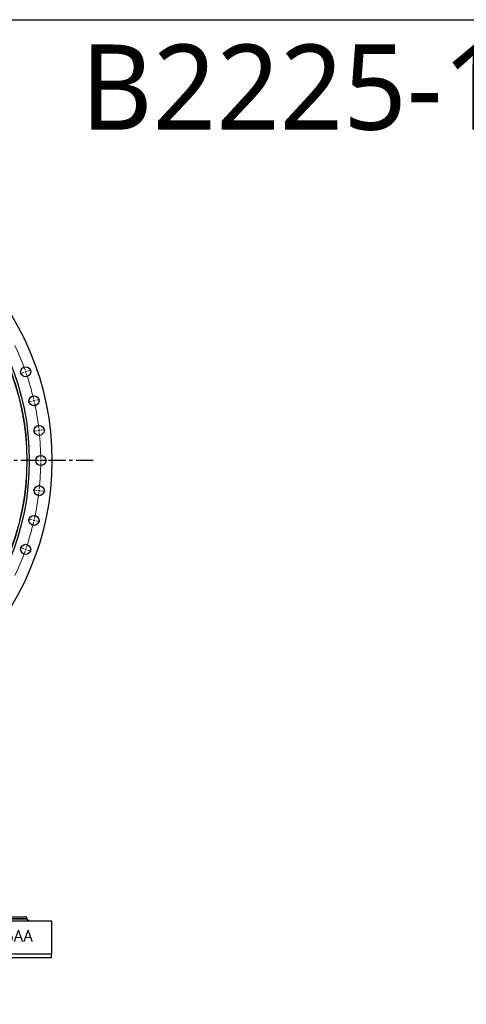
# Model space of a CAD drawing. Header units: millimetres. Extents: x -360 to 6550, y 5580 to 10595.
# Tile 6 of 12: x 1943 to 3095, y 8054 to 10595. Entities that reach past the tile are written whole.
import ezdxf

# ---------------------------------------------------------------- set-up
doc = ezdxf.new("R2010")
doc.units = ezdxf.units.MM
doc.header["$LTSCALE"] = 20
doc.linetypes.add('CENTER', pattern=[10.16, 6.35, -1.27, 1.27, -1.27])

msp = doc.modelspace()

# ---------------------------------------------------------------- linework, layer by layer
at = {"color": 0, "linetype": 'Continuous', "lineweight": 18}
for p, q in [((1954, 9684.5), (1944.1, 9681)), ((1958.7, 9686.1), (1956.3, 9685.3)), ((1958.7, 9686.1), (1961.1, 9686.9)), ((1963.4, 9687.8), (1973.3, 9691.2)), ((1975.4, 9610.2), (1965.1, 9607.9)), ((1980.2, 9611.3), (1977.8, 9610.8)), ((1980.2, 9611.3), (1982.7, 9611.9)), ((1985.1, 9612.4), (1995.3, 9614.8)), ((1988.3, 9534), (1977.9, 9532.9)), ((1993.3, 9534.6), (1990.8, 9534.3)), ((1993.3, 9534.6), (1995.8, 9534.9)), ((1998.2, 9535.2), (2008.7, 9536.3)), ((1992.6, 9456.9), (1982.1, 9456.9)), ((1997.6, 9456.9), (1995.1, 9456.9)), ((1997.6, 9456.9), (2000.1, 9456.9)), ((2002.6, 9456.9), (2013.1, 9456.9)), ((1988.3, 9379.8), (1977.9, 9380.9)), ((1993.3, 9379.2), (1990.8, 9379.5)), ((1993.3, 9379.2), (1995.8, 9378.9)), ((1998.2, 9378.6), (2008.7, 9377.5)), ((1975.4, 9303.6), (1965.1, 9305.9)), ((1980.2, 9302.5), (1977.8, 9303)), ((1980.2, 9302.5), (1982.7, 9301.9)), ((1985.1, 9301.4), (1995.3, 9299)), ((1954, 9229.3), (1944.1, 9232.8)), ((1958.7, 9227.7), (1956.3, 9228.5)), ((1958.7, 9227.7), (1961.1, 9226.9)), ((1963.4, 9226), (1973.3, 9222.6))]:
    msp.add_line(p, q, dxfattribs=at)
at = {"linetype": 'CENTER', "ltscale": 0.35}
msp.add_line((2133.1, 9456.9), (474.2, 9456.9), dxfattribs=at)
at = {"color": 7, "linetype": 'Continuous', "lineweight": 25}
for p, q in [((2026.6, 8268.2), (580.6, 8268.2)), ((1968.1, 8268.3), (639.1, 8268.3)), ((1962.1, 8273.7), (645.1, 8273.7)), ((1961.6, 8278.2), (645.6, 8278.2)), ((1961.6, 8274.2), (645.6, 8274.2)), ((1954.6, 8273.7), (1954.6, 8274.2)), ((1961.6, 8274.2), (1961.6, 8278.2)), ((1961.6, 8268.2), (1961.6, 8268.3)), ((1968.1, 8268.3), (1962.1, 8273.7)), ((2026.6, 8183.2), (2026.6, 8268.2)), ((2026.6, 8183.2), (580.6, 8183.2)), ((2025.6, 8173.2), (2025.6, 8183.2)), ((2025.6, 8173.2), (581.6, 8173.2))]:
    msp.add_line(p, q, dxfattribs=at)
msp.add_lwpolyline([(-359.6, 10594.6), (6550.4, 10594.6), (6550.4, 5580.2), (-359.6, 5580.2)], close=True)
for centre, radius in [((1303.6, 9456.9), 723), ((1303.6, 9456.9), 664.5), ((1303.6, 9456.9), 658.5), ((1303.6, 9456.9), 658), ((1958.7, 9686.1), 13), ((1980.2, 9611.3), 13), ((1993.3, 9534.6), 13), ((1997.6, 9456.9), 13), ((1993.3, 9379.2), 13), ((1980.2, 9302.5), 13), ((1958.7, 9227.7), 13)]:
    msp.add_circle(centre, radius, dxfattribs=at)
at = {"color": 0, "linetype": 'Continuous', "lineweight": 18}
for start, end in [(19.6985, 25.3015), (19.2857, 19.4921), (19.0793, 19.2857), (13.2699, 18.8729), (12.8571, 13.0635), (12.6507, 12.8571), (6.8414, 12.4443), (6.4286, 6.635), (6.2222, 6.4286), (0.4128, 6.0158), (0, 0.2064), (359.7936, 0), (353.9842, 359.5872), (353.365, 353.5714), (353.5714, 353.7778), (347.5557, 353.1586), (346.9365, 347.1429), (347.1429, 347.3493), (341.1271, 346.7301), (340.5079, 340.7143), (340.7143, 340.9207), (334.6985, 340.3015)]:
    msp.add_arc((1303.6, 9456.9), 694, start, end, dxfattribs=at)

# ---------------------------------------------------------------- texts
at = {"attachment_point": 1}
for s, insert, char_height, width in [('{\\fYu Gothic Medium|b0|i0|c0|p0;\\C1;B2225-1-1446AA}', (2100, 10530.6), 220, 1063.213), ('{\\fYu Gothic Medium|b0|i0|c0|p0;\\C253;B2225-1-1446AA}', (1675.8, 8245.1), 30, 374.022)]:
    msp.add_mtext(s, dxfattribs=dict(at, insert=insert, char_height=char_height, width=width))

doc.saveas('drawing.dxf')
